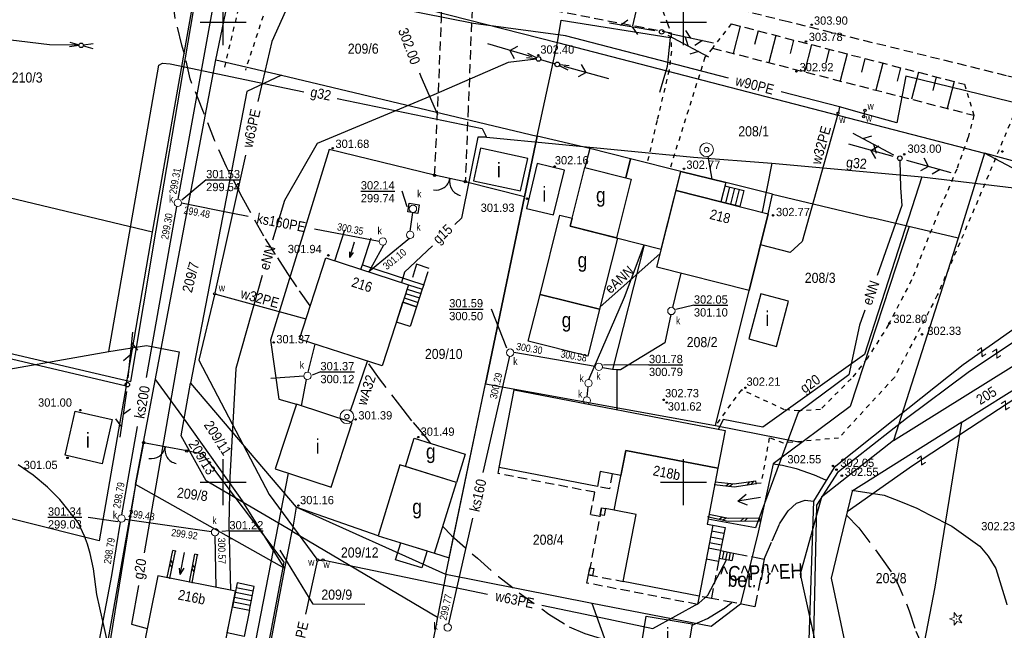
# Model space of a CAD drawing. Extents: x 4615668 to 9294084, y 5331114 to 10688993.
# Tile 161 of 181: x 4655873 to 4655980, y 5335847 to 5335913. Entities that reach past the tile are written whole.
import ezdxf
from ezdxf.enums import TextEntityAlignment as Align

# ---------------------------------------------------------------- set-up
doc = ezdxf.new("R2010")
doc.units = 0
doc.header["$MEASUREMENT"] = 0
for name, pattern in [('CHODNIK', [2, 1.5, -0.5]), ('DASHDOT', [25.4, 12.7, -6.35, 0, -6.35]), ('DROGA', [1, 0.5, -0.5]), ('JEZDNIA', [1.5, 1, -0.5]), ('SKARPA1', [1.5, 1, -0.5]), ('WARSTWICA', [3, 2, -1]), ('WIATA', [1.5, 1, -0.5])]:
    doc.linetypes.add(name, pattern=pattern)
for name, color, linetype in [('11', 7, 'Continuous'), ('12', 7, 'Continuous'), ('13', 7, 'Continuous'), ('14', 7, 'Continuous'), ('15', 7, 'Continuous'), ('16', 7, 'Continuous'), ('17', 7, 'Continuous'), ('18', 7, 'Continuous'), ('19', 7, 'Continuous'), ('2', 7, 'Continuous'), ('21', 7, 'Continuous'), ('22', 7, 'Continuous'), ('24', 7, 'Continuous'), ('25', 7, 'Continuous'), ('26', 7, 'Continuous'), ('27', 7, 'Continuous'), ('28', 7, 'Continuous'), ('31', 7, 'Continuous'), ('38', 7, 'Continuous'), ('45', 7, 'Continuous'), ('47', 7, 'Continuous'), ('5', 7, 'Continuous'), ('50', 7, 'Continuous'), ('51', 7, 'Continuous'), ('52', 7, 'Continuous'), ('56', 7, 'Continuous'), ('60', 7, 'Continuous'), ('SZZPZ_922', 7, 'Continuous'), ('UKKPA_506', 7, 'Continuous'), ('UWWPA_907', 7, 'Continuous')]:
    doc.layers.add(name, color=color, linetype=linetype)
doc.styles.add('txt', font='TXT', dxfattribs={"height": 0.2})

# ---------------------------------------------------------------- blocks, each defined once
blk = doc.blocks.new('KL')
at = {"layer": 'UKKPA_506', "color": 7, "linetype": 'Continuous', "lineweight": 13}
blk.add_circle((0, 0), 0.4, dxfattribs=at)
blk = doc.blocks.new('SB')
at = {"layer": 'UWWPA_907', "color": 7, "linetype": 'Continuous', "lineweight": 13}
for radius in [0.75, 0.25]:
    blk.add_circle((0, 0), radius, dxfattribs=at)
blk = doc.blocks.new('SL')
at = {"layer": '22', "color": 1, "linetype": 'Continuous'}
for p, q in [((-1.27, 0.26), (-0.24, 0.05)), ((1.28, 0.26), (0.24, 0.05)), ((-0.25, -0.05), (-1.27, -0.26)), ((0.24, -0.05), (1.28, -0.26))]:
    blk.add_line(p, q, dxfattribs=at)
blk.add_circle((0, 0), 0.25, dxfattribs=at)
blk = doc.blocks.new('MSZ')
at = {"layer": '22', "color": 7, "linetype": 'Continuous'}
blk.add_circle((0, 0), 0.25, dxfattribs=at)
blk = doc.blocks.new('SL1')
at = {"layer": '22', "color": 1, "linetype": 'Continuous'}
for p, q in [((-0.245, 0.049), (-1.272, 0.256)), ((-0.245, -0.05), (-1.272, -0.256))]:
    blk.add_line(p, q, dxfattribs=at)
blk = doc.blocks.new('SLU')
at = {"layer": '22', "color": 1, "linetype": 'Continuous'}
blk.add_circle((0, 0), 0.25, dxfattribs=at)
blk = doc.blocks.new('PLT')
at = {"layer": '24', "color": 40, "linetype": 'Continuous'}
for p, q in [((0.75, 0), (5.75, 0)), ((3.25, 0), (2.543, 0.707)), ((4.543, 0), (3.836, -0.707))]:
    blk.add_line(p, q, dxfattribs=at)
blk = doc.blocks.new('SEN')
at = {"layer": '22', "color": 1, "linetype": 'Continuous'}
for p, q in [((0.75, 0), (5.75, 0)), ((3.25, 0), (2.543, 0.707)), ((3.25, 0), (2.543, -0.707))]:
    blk.add_line(p, q, dxfattribs=at)
blk = doc.blocks.new('BR')
at = {"layer": '38', "color": 97, "linetype": 'Continuous'}
for centre, start, end in [((-1.5, 0.05), 357.959, 90.5616), ((1.5, 0.06), 89.6223, 182.2249)]:
    blk.add_arc(centre, 1.5, start, end, dxfattribs=at)
blk = doc.blocks.new('A')
at = {"layer": '26', "color": 165, "linetype": 'Continuous'}
blk.add_circle((0, 0), 0.125, dxfattribs=at)
blk = doc.blocks.new('Z')
at = {"layer": '60', "color": 11, "linetype": 'Continuous', "style": 'txt', "width": 0.88}
blk.add_text('z', height=1.25, rotation=0.0001, dxfattribs=at).set_placement((-0.01, 0.19), align=Align.MIDDLE)
blk = doc.blocks.new('WYS')
at = {"layer": '52', "color": 67, "linetype": 'Continuous'}
blk.add_circle((0, 0), 0.08, dxfattribs=at)
blk = doc.blocks.new('DI')
at = {"layer": 'SZZPZ_922', "color": 7, "linetype": 'Continuous', "lineweight": 13}
for p, q in [((-0.74, 0), (-0.23, 0.16)), ((-0.23, 0.7), (0.09, 0.27)), ((-0.23, 0.16), (-0.23, 0.7)), ((0.09, 0.27), (0.6, 0.43)), ((0.6, 0.43), (0.28, 0)), ((-0.23, -0.17), (-0.74, 0)), ((-0.23, -0.7), (-0.23, -0.17)), ((0.09, -0.27), (-0.23, -0.7)), ((0.6, -0.43), (0.09, -0.27)), ((0.28, 0), (0.6, -0.43))]:
    blk.add_line(p, q, dxfattribs=at)
blk.add_circle((0, 0), 0.0203, dxfattribs=at)

msp = doc.modelspace()

# ---------------------------------------------------------------- linework, layer by layer
at = {"layer": '11', "color": 2, "linetype": 'Continuous'}
for points in [[(4655939.226, 5335898.172), (4655934.801, 5335899.284), (4655934.281, 5335897.215), (4655938.706, 5335896.103)], [(4655944.694, 5335896.798), (4655939.226, 5335898.172), (4655938.706, 5335896.103), (4655939.301, 5335895.954), (4655937.7, 5335889.58), (4655942.573, 5335888.356)], [(4655934.281, 5335897.215), (4655939.301, 5335895.954), (4655937.7, 5335889.58), (4655932.68, 5335890.841)], [(4655944.169, 5335894.708), (4655944.694, 5335896.798), (4655949.561, 5335895.576), (4655949.036, 5335893.486)], [(4655944.169, 5335894.708), (4655954.189, 5335892.193), (4655952.099, 5335883.869), (4655942.079, 5335886.384)], [(4655906.118, 5335887.398), (4655915.11, 5335884.482), (4655912.248, 5335875.657), (4655903.256, 5335878.573)], [(4655914.489, 5335882.567), (4655915.991, 5335882.08), (4655915.294, 5335879.933), (4655913.793, 5335880.42)], [(4655926.593, 5335873.06), (4655949.494, 5335868.642), (4655948.705, 5335864.55), (4655938.713, 5335866.477), (4655938.188, 5335863.753), (4655935.947, 5335864.185), (4655935.631, 5335862.548), (4655924.962, 5335864.606)], [(4655902.953, 5335871.484), (4655900.643, 5335864.456), (4655906.697, 5335862.466), (4655909.007, 5335869.494)], [(4655948.705, 5335864.55), (4655947.534, 5335858.476), (4655948.159, 5335858.355), (4655946.673, 5335850.649), (4655938.441, 5335852.237), (4655939.844, 5335859.513), (4655937.459, 5335859.973), (4655938.713, 5335866.477)], [(4655917.936, 5335855.309), (4655920.321, 5335863.003), (4655914.187, 5335864.905), (4655911.802, 5335857.211)], [(4655917.141, 5335855.556), (4655916.567, 5335853.705), (4655913.712, 5335854.59), (4655914.286, 5335856.441)], [(4655894.471, 5335841.821), (4655896.335, 5335851.173), (4655887.878, 5335852.859), (4655886.014, 5335843.507)], [(4655895.996, 5335849.473), (4655897.825, 5335849.108), (4655897.26, 5335846.273), (4655895.431, 5335846.638)]]:
    msp.add_lwpolyline(points, close=True, dxfattribs=at)
at = {"layer": '13', "color": 7, "linetype": 'Continuous'}
for points in [[(4655922.174, 5335895.775), (4655927.292, 5335894.666), (4655928.057, 5335898.196), (4655922.939, 5335899.305)], [(4655929.087, 5335897.651), (4655927.916, 5335892.774), (4655930.87, 5335892.065), (4655932.041, 5335896.942)], [(4655937.799, 5335889.555), (4655935.854, 5335881.813), (4655929.404, 5335883.433), (4655931.565, 5335892.037), (4655932.896, 5335891.702), (4655932.68, 5335890.841)], [(4655935.854, 5335881.813), (4655934.573, 5335876.714), (4655928.123, 5335878.334), (4655929.404, 5335883.433)], [(4655953.382, 5335883.493), (4655952.062, 5335878.582), (4655955.077, 5335877.772), (4655956.397, 5335882.683)], [(4655882.936, 5335869.838), (4655881.839, 5335865.028), (4655877.825, 5335865.944), (4655878.922, 5335870.754)], [(4655914.783, 5335864.72), (4655915.735, 5335867.789), (4655921.273, 5335866.072), (4655920.321, 5335863.003)], [(4655940.933, 5335848.466), (4655945.938, 5335847.624), (4655945.414, 5335844.509), (4655940.409, 5335845.351)]]:
    msp.add_lwpolyline(points, close=True, dxfattribs=at)
at = {"layer": '13', "color": 132, "linetype": 'WIATA'}
for points in [[(4655935.894, 5335859.304), (4655934.88, 5335859.499), (4655935.348, 5335861.926), (4655924.836, 5335863.953), (4655924.962, 5335864.606)], [(4655937.246, 5335863.935), (4655936.93, 5335862.298), (4655935.631, 5335862.548)], [(4655937.459, 5335859.973), (4655936.075, 5335860.24), (4655934.672, 5335852.964), (4655938.441, 5335852.237)], [(4655948.777, 5335854.402), (4655948.006, 5335850.393), (4655946.673, 5335850.649)], [(4655946.673, 5335850.649), (4655946.499, 5335849.747), (4655934.498, 5335852.062), (4655934.672, 5335852.964)]]:
    msp.add_lwpolyline(points, dxfattribs=at)
at = {"layer": '13', "color": 132, "linetype": 'Continuous'}
for points in [[(4655936.075, 5335860.24), (4655936.516, 5335860.155), (4655936.371, 5335859.406), (4655935.93, 5335859.491)], [(4655934.817, 5335853.713), (4655935.258, 5335853.628), (4655935.113, 5335852.879), (4655934.672, 5335852.964)]]:
    msp.add_lwpolyline(points, close=True, dxfattribs=at)
at = {"layer": '15', "color": 62, "linetype": 'Continuous'}
for p, q in [((4655949.993, 5335895.101), (4655949.554, 5335893.356)), ((4655950.511, 5335894.971), (4655950.072, 5335893.226)), ((4655951.029, 5335894.841), (4655950.59, 5335893.096)), ((4655914.955, 5335884.003), (4655916.457, 5335883.516)), ((4655914.644, 5335883.046), (4655916.146, 5335882.559)), ((4655914.799, 5335883.525), (4655916.302, 5335883.037)), ((4655947.917, 5335857.098), (4655949.246, 5335856.841)), ((4655948.038, 5335857.726), (4655949.368, 5335857.47)), ((4655947.795, 5335856.469), (4655949.125, 5335856.213)), ((4655949.355, 5335855.517), (4655949.193, 5335854.676)), ((4655949.706, 5335855.449), (4655949.544, 5335854.609)), ((4655950.057, 5335855.382), (4655949.895, 5335854.541)), ((4655897.825, 5335849.108), (4655898.343, 5335851.704)), ((4655898.032, 5335850.146), (4655896.203, 5335850.511)), ((4655898.136, 5335850.666), (4655896.307, 5335851.031)), ((4655898.239, 5335851.185), (4655896.41, 5335851.55)), ((4655897.929, 5335849.627), (4655896.1, 5335849.992))]:
    msp.add_line(p, q, dxfattribs=at)
for points in [[(4655949.474, 5335895.231), (4655951.547, 5335894.711), (4655951.109, 5335892.965), (4655949.036, 5335893.486)], [(4655915.11, 5335884.482), (4655916.612, 5335883.995), (4655915.991, 5335882.08), (4655914.489, 5335882.567)], [(4655948.159, 5335858.355), (4655949.489, 5335858.099), (4655949.004, 5335855.584), (4655947.674, 5335855.84)], [(4655949.004, 5335855.584), (4655948.777, 5335854.402), (4655947.446, 5335854.658)], [(4655949.004, 5335855.584), (4655950.407, 5335855.314), (4655950.246, 5335854.474), (4655948.843, 5335854.744)], [(4655898.343, 5335851.704), (4655896.514, 5335852.069), (4655895.996, 5335849.473), (4655897.825, 5335849.108)]]:
    msp.add_lwpolyline(points, dxfattribs=at)
at = {"layer": '16', "color": 7, "linetype": 'Continuous'}
for p, q in [((4655907.116, 5335887.074), (4655908.204, 5335890.428)), ((4655908.74, 5335887.435), (4655909.262, 5335889.126)), ((4655910.107, 5335886.635), (4655911.058, 5335889.567)), ((4655908.74, 5335887.435), (4655908.741, 5335888.057)), ((4655908.74, 5335887.435), (4655909.146, 5335887.998)), ((4655950.877, 5335860.972), (4655951.797, 5335861.723)), ((4655953.353, 5335861.351), (4655950.877, 5335860.972)), ((4655950.877, 5335860.972), (4655951.893, 5335860.571)), ((4655890.325, 5335852.983), (4655890.791, 5335855.397)), ((4655890.325, 5335852.983), (4655890.253, 5335853.688)), ((4655890.325, 5335852.983), (4655890.755, 5335853.676))]:
    msp.add_line(p, q, dxfattribs=at)
at = {"layer": '16', "color": 7, "linetype": 'JEZDNIA'}
for points in [[(4656189.954, 5335850.356), (4656174.902, 5335855.759), (4656154.15, 5335862.948), (4656144.32, 5335866.121), (4656128.987, 5335870.178), (4656117.342, 5335873.276), (4656104.654, 5335876.567), (4656084.493, 5335881.576), (4656054.224, 5335888.857), (4656026.928, 5335895.557), (4656010.387, 5335899.749), (4655998.654, 5335902.666), (4655980.071, 5335907.188), (4655956.36, 5335913.034), (4655938.769, 5335917.413), (4655914.614, 5335923.416), (4655886.794, 5335930.059), (4655861.35, 5335936.691), (4655832.17, 5335944.22), (4655820.43, 5335947.161)], [(4655917.954, 5335896.37), (4655918.302, 5335903.925), (4655918.683, 5335913.192), (4655918.709, 5335916.773)], [(4655922.073, 5335915.95), (4655921.596, 5335903.669), (4655921.278, 5335895.663)]]:
    msp.add_lwpolyline(points, dxfattribs=at)
at = {"layer": '16', "color": 7, "linetype": 'CHODNIK'}
msp.add_lwpolyline([(4655915.191, 5335893.34), (4655916.286, 5335893.162), (4655916.132, 5335892.217), (4655915.037, 5335892.395)], close=True, dxfattribs=at)
at = {"layer": '16', "color": 7, "linetype": 'Continuous'}
for points in [[(4655909.952, 5335886.155), (4655910.107, 5335886.635), (4655916.768, 5335884.475), (4655916.612, 5335883.995)], [(4655987.493, 5335876.758), (4655987.47, 5335876.368), (4655969.869, 5335864.801), (4655962.767, 5335859.788)], [(4655910.354, 5335849.736), (4655904.774, 5335849.755), (4655901.169, 5335855.632)]]:
    msp.add_lwpolyline(points, dxfattribs=at)
at = {"layer": '16', "color": 7, "linetype": 'CHODNIK'}
for points in [[(4655916.768, 5335884.475), (4655917.347, 5335886.26), (4655915.997, 5335886.698), (4655915.418, 5335884.913)], [(4655950.407, 5335855.314), (4655953.741, 5335854.675), (4655952.746, 5335849.485), (4655948.006, 5335850.393)]]:
    msp.add_lwpolyline(points, dxfattribs=at)
at = {"layer": '17', "color": 97, "linetype": 'DROGA'}
for points in [[(4655899.063, 5335925.16), (4655898.461, 5335922.221), (4655895.119, 5335908.134)], [(4655902.512, 5335924.09), (4655901.816, 5335921.263), (4655897.393, 5335907.805)], [(4655950.17, 5335912.824), (4655948.113, 5335910.188), (4655947.307, 5335909.188), (4655943.505, 5335897.097)], [(4655943.639, 5335911.813), (4655943.661, 5335909.85), (4655943.412, 5335907.784), (4655942.107, 5335902.314), (4655941.038, 5335897.717)], [(4655975.514, 5335906.26), (4655976.514, 5335902.889), (4655975.879, 5335900.423), (4655974.655, 5335897.036), (4655972.304, 5335891.438), (4655969.761, 5335885.002), (4655967.256, 5335880.144), (4655964.931, 5335876.443), (4655963.201, 5335874.268), (4655959.853, 5335870.913), (4655957.514, 5335870.782), (4655955.955, 5335870.898), (4655951.264, 5335873.075), (4655948.444, 5335869.182)], [(4655980.794, 5335902.84), (4655976.949, 5335893.631), (4655972.55, 5335883.337), (4655967.881, 5335874.397), (4655961.828, 5335867.818), (4655955.829, 5335867.273), (4655954.299, 5335867.837), (4655953.41, 5335862.909), (4655952.879, 5335862.87)]]:
    msp.add_lwpolyline(points, dxfattribs=at)
at = {"layer": '19', "color": 172, "linetype": 'Continuous'}
for p, q in [((4655949.564, 5335862.631), (4655949.897, 5335862.894)), ((4655949.986, 5335862.582), (4655950.319, 5335862.845)), ((4655951.943, 5335862.736), (4655952.198, 5335863.075)), ((4655952.363, 5335862.796), (4655952.617, 5335863.135)), ((4655952.879, 5335862.87), (4655952.837, 5335863.166)), ((4655948.847, 5335859.016), (4655949.204, 5335859.246)), ((4655949.261, 5335858.926), (4655949.618, 5335859.156)), ((4655951.224, 5335858.814), (4655951.52, 5335859.118)), ((4655951.648, 5335858.819), (4655951.944, 5335859.123)), ((4655953.293, 5335858.838), (4655953.289, 5335859.138)), ((4655888.911, 5335852.653), (4655889.498, 5335855.596)), ((4655889.205, 5335852.595), (4655889.792, 5335855.538)), ((4655889.792, 5335855.538), (4655889.498, 5335855.596)), ((4655891.31, 5335852.174), (4655891.911, 5335855.187)), ((4655891.604, 5335852.116), (4655892.205, 5335855.129)), ((4655892.205, 5335855.129), (4655891.911, 5335855.187)), ((4655889.44, 5335853.771), (4655889.204, 5335854.124)), ((4655889.523, 5335854.187), (4655889.287, 5335854.54)), ((4655891.922, 5335853.708), (4655891.686, 5335854.061)), ((4655889.205, 5335852.595), (4655888.911, 5335852.653)), ((4655891.839, 5335853.292), (4655891.603, 5335853.645)), ((4655891.604, 5335852.116), (4655891.31, 5335852.174))]:
    msp.add_line(p, q, dxfattribs=at)
for points in [[(4655948.362, 5335862.772), (4655950.47, 5335862.525), (4655952.879, 5335862.87)], [(4655948.419, 5335863.068), (4655950.466, 5335862.827), (4655952.837, 5335863.166)], [(4655947.687, 5335859.267), (4655949.848, 5335858.799), (4655953.293, 5335858.838)], [(4655947.744, 5335859.563), (4655949.878, 5335859.099), (4655953.289, 5335859.138)]]:
    msp.add_lwpolyline(points, dxfattribs=at)
for p in [(4655948.373, 5335862.771), (4655952.879, 5335862.87), (4655947.674, 5335859.27), (4655953.293, 5335858.838), (4655889.792, 5335855.538), (4655892.205, 5335855.129), (4655889.205, 5335852.595), (4655891.604, 5335852.116)]:
    msp.add_point(p, dxfattribs=at)
at = {"layer": '2', "color": 7, "linetype": 'Continuous'}
for p, q in [((4655929.085, 5335900.63), (4655931.298, 5335910.798)), ((4655954.645, 5335894.32), (4655965.448, 5335891.746)), ((4655887.625, 5335874.158), (4655890.736, 5335869.863)), ((4655919.162, 5335852.996), (4655923.46, 5335873.718)), ((4655890.736, 5335869.863), (4655897.234, 5335860.761)), ((4655948.444, 5335869.182), (4655957.831, 5335867.337)), ((4655901.697, 5335853.627), (4655897.234, 5335860.761))]:
    msp.add_line(p, q, dxfattribs=at)
for points in [[(4655887.311, 5335890.175), (4655892.692, 5335920.67), (4655896.474, 5335919.873)], [(4655885.473, 5335862.765), (4655894.189, 5335908.899), (4655896.474, 5335919.873), (4655907.848, 5335916.824), (4655931.298, 5335910.798)], [(4655931.298, 5335910.798), (4655977.67, 5335898.774), (4655974.797, 5335889.532), (4655965.448, 5335891.746)], [(4655894.189, 5335908.899), (4655901.334, 5335907.253), (4655897.554, 5335905.483), (4655891.452, 5335873.774), (4655902.894, 5335860.325)], [(4655901.334, 5335907.253), (4655929.085, 5335900.63), (4655923.46, 5335873.718), (4655948.444, 5335869.182), (4655952.099, 5335883.869), (4655954.189, 5335892.193), (4655954.645, 5335894.32), (4655949.561, 5335895.576), (4655944.694, 5335896.798), (4655939.226, 5335898.172), (4655934.801, 5335899.284), (4655929.085, 5335900.63)], [(4655967.788, 5335867.549), (4655988.343, 5335880.37), (4656002.806, 5335885.449), (4655977.67, 5335898.774)], [(4656002.806, 5335885.449), (4656012.478, 5335883.655), (4656017.706, 5335887.869), (4655992.835, 5335894.6), (4655977.67, 5335898.774)], [(4655884.446, 5335873.481), (4655887.311, 5335890.175), (4655852.789, 5335898.44)], [(4655969.487, 5335890.789), (4655963.087, 5335871.261), (4655954.721, 5335865.016), (4655953.092, 5335857.6), (4655951.165, 5335849.77), (4655947.975, 5335847.343), (4655935.043, 5335849.859)], [(4655974.797, 5335889.532), (4655967.788, 5335867.549), (4655959.96, 5335861.407), (4655957.665, 5335853.038), (4655959.745, 5335843.499), (4655958.379, 5335836.409), (4655956.899, 5335829.143), (4655950.545, 5335813.879)], [(4655975.209, 5335869.539), (4655987.348, 5335877.165), (4656001.844, 5335882.683)], [(4655846.713, 5335865.387), (4655849.797, 5335881.632), (4655884.446, 5335873.481), (4655881.51, 5335856.663), (4655846.713, 5335865.387)], [(4655902.466, 5335857.688), (4655893.121, 5335863.177), (4655890.406, 5335868.057), (4655891.452, 5335873.774)], [(4656012.58, 5335844.344), (4655979.277, 5335840.581), (4655970.004, 5335839.606), (4655972.321, 5335851.625), (4655975.209, 5335869.539), (4655963.318, 5335862.047), (4655961.01, 5335852.589), (4655962.87, 5335843.878), (4655961.724, 5335838.601), (4655970.004, 5335839.606)], [(4655893.647, 5335811.125), (4655901.697, 5335853.627), (4655885.473, 5335862.765), (4655878.486, 5335823.364), (4655877.097, 5335813.929)], [(4655919.162, 5335852.996), (4655902.894, 5335860.325), (4655902.466, 5335857.688)], [(4655901.697, 5335853.627), (4655902.466, 5335857.688), (4655918.264, 5335848.349), (4655910.563, 5335808.202)], [(4655911.64, 5335813.816), (4655930.373, 5335815.815), (4655936.593, 5335845.587), (4655935.043, 5335849.859), (4655919.162, 5335852.996), (4655918.264, 5335848.349)]]:
    msp.add_lwpolyline(points, dxfattribs=at)
at = {"layer": '21', "color": 1, "linetype": 'Continuous'}
msp.add_line((4655935.911, 5335882.04), (4655942.449, 5335887.859), dxfattribs=at)
for points in [[(4655879.311, 5335910.492), (4655876.134, 5335910.537), (4655859.618, 5335912.526)], [(4655928.979, 5335908.983), (4655925.927, 5335908.634), (4655917.855, 5335905.096), (4655905.177, 5335899.816), (4655901.635, 5335893.616), (4655900.355, 5335889.333)], [(4655968.484, 5335897.972), (4655968.549, 5335895.012), (4655968.696, 5335893.099), (4655965.998, 5335885.486)], [(4655899.233, 5335885.494), (4655896.367, 5335875.374), (4655895.714, 5335863.534), (4655895.606, 5335858.378), (4655895.768, 5335851.286)], [(4655964.662, 5335881.716), (4655964.084, 5335880.084), (4655962.948, 5335874.695), (4655957.446, 5335870.588), (4655952.806, 5335858.055), (4655947.639, 5335859.019)]]:
    msp.add_lwpolyline(points, dxfattribs=at)
at = {"layer": '22', "color": 7, "linetype": 'DASHDOT'}
msp.add_line((4655929.467, 5335908.942), (4655931.032, 5335908.485), dxfattribs=at)
at = {"layer": '25', "color": 165, "linetype": 'Continuous'}
for p, q in [((4655961.928, 5335903.792), (4655955.58, 5335905.438)), ((4655961.928, 5335903.792), (4655961.803, 5335903.24)), ((4655964.615, 5335903.056), (4655961.928, 5335903.792)), ((4655964.615, 5335903.056), (4655964.583, 5335902.856)), ((4655897.407, 5335898.546), (4655894.09, 5335883.61)), ((4655947.634, 5335898.411), (4655948.05, 5335895.955)), ((4655894.184, 5335883.455), (4655903.965, 5335880.758)), ((4655908.814, 5335870.783), (4655910.673, 5335876.168)), ((4655905.205, 5335854.437), (4655903.909, 5335848.679)), ((4655905.357, 5335854.561), (4655905.714, 5335854.565)), ((4655905.961, 5335854.541), (4655923.709, 5335850.869))]:
    msp.add_line(p, q, dxfattribs=at)
for points in [[(4655902.744, 5335916.401), (4655900.27, 5335910.921), (4655898.736, 5335904.397)], [(4655949.869, 5335906.92), (4655932.15, 5335911.515), (4655922.179, 5335912.88), (4655903.266, 5335916.648)], [(4656011.65, 5335896.758), (4655969.128, 5335907.151), (4655968.163, 5335902.073), (4655964.615, 5335903.056), (4655964.665, 5335903.319)], [(4655961.742, 5335902.998), (4655957.869, 5335889.176), (4655956.556, 5335887.981), (4655953.336, 5335888.797)], [(4655894.034, 5335883.366), (4655892.345, 5335876.298), (4655899.98, 5335861.691), (4655905.158, 5335854.66)], [(4655929.584, 5335849.653), (4655934.292, 5335848.679), (4655941.651, 5335847.112), (4655946.655, 5335849.866), (4655947.628, 5335850.747), (4655949.666, 5335854.586)]]:
    msp.add_lwpolyline(points, dxfattribs=at)
at = {"layer": '27', "color": 17, "linetype": 'Continuous'}
for p, q in [((4655890.105, 5335893.763), (4655894.318, 5335916.999)), ((4655890.454, 5335893.373), (4655896.025, 5335892.246)), ((4655886.643, 5335874.4), (4655889.963, 5335892.976)), ((4655896.025, 5335892.246), (4655897.682, 5335891.931)), ((4655915.541, 5335892.337), (4655915.259, 5335890.29)), ((4655904.903, 5335890.561), (4655911.937, 5335889.226)), ((4655915.232, 5335889.494), (4655910.796, 5335885.881)), ((4655912.388, 5335888.78), (4655910.796, 5335885.881)), ((4655940.699, 5335888.827), (4655937.26, 5335875.285)), ((4655944.703, 5335885.726), (4655943.799, 5335882.007)), ((4655904.212, 5335874.962), (4655904.962, 5335878.02)), ((4655926.065, 5335876.707), (4655923.198, 5335864.087)), ((4655926.558, 5335877.136), (4655935.397, 5335875.633)), ((4655937.733, 5335875.247), (4655937.723, 5335870.913)), ((4655903.734, 5335874.539), (4655900.153, 5335874.29)), ((4655903.474, 5335871.313), (4655904.029, 5335874.184)), ((4655934.514, 5335872.298), (4655934.624, 5335873.382)), ((4655883.974, 5335859.466), (4655885.689, 5335869.059)), ((4655896.44, 5335834.927), (4655902.063, 5335863.989)), ((4655922.069, 5335859.114), (4655919.461, 5335847.633)), ((4655884.325, 5335859), (4655893.707, 5335857.668)), ((4655894.213, 5335851.596), (4655894.108, 5335857.194))]:
    msp.add_line(p, q, dxfattribs=at)
for points in [[(4655934.689, 5335874.179), (4655938.559, 5335883.118), (4655940.699, 5335888.827)], [(4655943.593, 5335881.237), (4655942.937, 5335878.178), (4655938.124, 5335875.226), (4655937.733, 5335875.247), (4655937.26, 5335875.285), (4655936.177, 5335875.461)], [(4655880.496, 5335840.359), (4655882.885, 5335852.868), (4655883.839, 5335858.679)]]:
    msp.add_lwpolyline(points, dxfattribs=at)
at = {"layer": '31', "color": 2, "linetype": 'Continuous'}
for p, q in [((4655954.571, 5335897.693), (4655953.534, 5335892.358)), ((4655954.571, 5335897.693), (4655970.874, 5335896.186)), ((4655854.764, 5335872.326), (4655882.578, 5335877.213))]:
    msp.add_line(p, q, dxfattribs=at)
for points in [[(4655882.578, 5335877.213), (4655888.005, 5335908.328), (4655888.376, 5335908.559), (4655889.229, 5335908.463), (4655901.83, 5335905.847), (4655903.731, 5335905.455)], [(4655907.38, 5335904.704), (4655923.1, 5335901.467), (4655923.587, 5335900.502)], [(4655970.874, 5335896.186), (4655993.276, 5335893.504), (4655996.487, 5335904.394)], [(4655923.587, 5335900.502), (4655922.654, 5335900.508), (4655920.869, 5335891.703), (4655920.146, 5335891.019)], [(4655923.587, 5335900.502), (4655946.074, 5335898.353), (4655954.571, 5335897.693)], [(4655970.874, 5335896.186), (4655964.631, 5335876.889), (4655953.593, 5335869.019), (4655949.273, 5335869.844), (4655948.782, 5335868.779)], [(4655917.713, 5335888.717), (4655914.694, 5335885.861), (4655914.346, 5335884.73)], [(4655882.578, 5335877.213), (4655886.644, 5335877.875), (4655890.207, 5335877.171), (4655886.397, 5335855.359)], [(4655885.773, 5335851.788), (4655885.04, 5335847.59), (4655886.737, 5335847.136)]]:
    msp.add_lwpolyline(points, dxfattribs=at)
at = {"layer": '38', "color": 97, "linetype": 'Continuous'}
for p, q in [((4655921.278, 5335895.663), (4655917.954, 5335896.37)), ((4655891.026, 5335866.421), (4655886.332, 5335867.31)), ((4655911.802, 5335857.211), (4655902.894, 5335860.325))]:
    msp.add_line(p, q, dxfattribs=at)
for points in [[(4655846.713, 5335865.387), (4655849.797, 5335881.632), (4655849.892, 5335882.164), (4655884.952, 5335873.981), (4655887.706, 5335890.416), (4655892.337, 5335917.665), (4655877.367, 5335921.626), (4655856.19, 5335927.29), (4655848.651, 5335929.372), (4655847.11, 5335930.465), (4655845.86, 5335930.406)], [(4655917.954, 5335896.37), (4655906.504, 5335899.182), (4655900.127, 5335878.461), (4655901.015, 5335872.034), (4655902.953, 5335871.484)], [(4655917.936, 5335855.309), (4655919.533, 5335854.786), (4655923.46, 5335873.718), (4655927.707, 5335894.038), (4655921.278, 5335895.663)], [(4655886.332, 5335867.31), (4655885.473, 5335862.765), (4655878.972, 5335822.815), (4655895.26, 5335820.806), (4655901.599, 5335854.331), (4655892.784, 5335866.077), (4655891.026, 5335866.421)]]:
    msp.add_lwpolyline(points, dxfattribs=at)
for centre in [(4655917.954, 5335896.37), (4655921.278, 5335895.663), (4655886.332, 5335867.31), (4655891.026, 5335866.421)]:
    msp.add_circle(centre, 0.125, dxfattribs=at)
at = {"layer": '45', "color": 219, "linetype": 'Continuous'}
for points in [[(4655986.022, 5335883.298), (4655975.346, 5335875.762), (4655967.746, 5335869.725), (4655961.337, 5335864.62), (4655959.116, 5335860.954), (4655958.555, 5335844.801), (4655958.379, 5335836.409)], [(4655959.456, 5335827.556), (4655959.095, 5335844.518), (4655959.459, 5335860.527), (4655961.823, 5335864.197), (4655969.204, 5335869.987), (4655975.914, 5335874.982), (4655986.611, 5335882.136)]]:
    msp.add_lwpolyline(points, dxfattribs=at)
at = {"layer": '47', "color": 3, "linetype": 'Continuous'}
for points in [[(4655931.298, 5335910.798), (4655931.695, 5335913.211), (4655943.536, 5335911.358), (4655943.204, 5335908.202), (4655942.368, 5335905.375)], [(4655927.707, 5335894.038), (4655929.085, 5335900.63), (4655931.298, 5335910.798)]]:
    msp.add_lwpolyline(points, dxfattribs=at)
at = {"layer": '50', "color": 245, "linetype": 'WARSTWICA'}
for points in [[(4655904.432, 5335882.199), (4655902.967, 5335884.239), (4655902, 5335885.706), (4655900.661, 5335887.77), (4655899.407, 5335889.758), (4655897.996, 5335892.301), (4655897.032, 5335893.976), (4655895.349, 5335897.295), (4655894.043, 5335900.2), (4655892.714, 5335903.578), (4655891.388, 5335906.839), (4655890.78, 5335909.538), (4655890.493, 5335910.518), (4655889.784, 5335913.4), (4655889.562, 5335915.176), (4655889.245, 5335918.497), (4655889.326, 5335920.664), (4655889.444, 5335924.563)], [(4655917.538, 5335867.23), (4655916.97, 5335867.999), (4655915.478, 5335869.704), (4655914.535, 5335870.934), (4655911.969, 5335874.265), (4655910.555, 5335876.206)], [(4655953.741, 5335854.675), (4655954.594, 5335856.649), (4655955.415, 5335858.487), (4655956.334, 5335859.903), (4655957.243, 5335860.739), (4655958.184, 5335861.079), (4655959.116, 5335860.954)], [(4655962.68, 5335859.431), (4655964.031, 5335858.05), (4655966.39, 5335854.93), (4655968.022, 5335852.555), (4655969.504, 5335849.051), (4655970.226, 5335846.826), (4655970.929, 5335845.214), (4655971.78, 5335841.354), (4655972.127, 5335838.626), (4655972.138, 5335836.303), (4655971.656, 5335830.834), (4655971.09, 5335827.501), (4655970.227, 5335824.641), (4655968.58, 5335819.832)], [(4655918.84, 5335858.224), (4655919.786, 5335857.218), (4655922.589, 5335854.752), (4655924.885, 5335852.761), (4655927.148, 5335851.008), (4655930.36, 5335848.685), (4655932.577, 5335847.316), (4655934.264, 5335846.58), (4655936.038, 5335846.049), (4655937.706, 5335845.621), (4655939.396, 5335845.579), (4655940.459, 5335845.647)], [(4655945.914, 5335847.48), (4655947.572, 5335848.223), (4655949.342, 5335849.275), (4655950.242, 5335849.965)]]:
    msp.add_lwpolyline(points, dxfattribs=at)
at = {"layer": '50', "color": 216, "linetype": 'Continuous'}
for points in [[(4655916.298, 5335907.503), (4655916.442, 5335907.122), (4655918.247, 5335902.983)], [(4655882.388, 5335845.828), (4655882.086, 5335847.135), (4655881.571, 5335849.355), (4655881.269, 5335850.807), (4655880.891, 5335853.608), (4655880.553, 5335855.267), (4655880.247, 5335856.292), (4655879.924, 5335857.167), (4655879.227, 5335858.628), (4655877.253, 5335861.125), (4655875.894, 5335862.468), (4655874.34, 5335863.779), (4655872.723, 5335864.917)], [(4655954.721, 5335865.016), (4655955.749, 5335864.859), (4655957.201, 5335864.517), (4655959.165, 5335863.837), (4655960.387, 5335863.277)], [(4655963.262, 5335862.151), (4655966.779, 5335861.619), (4655968.542, 5335860.939), (4655970.312, 5335860.184), (4655971.713, 5335859.48), (4655974.121, 5335858.232), (4655977.154, 5335856.062), (4655978.055, 5335854.988), (4655978.89, 5335853.637), (4655980.07, 5335849.875), (4655980.112, 5335849.705)]]:
    msp.add_lwpolyline(points, dxfattribs=at)
at = {"layer": '51', "color": 3, "linetype": 'SKARPA1'}
for p, q in [((4655943.639, 5335911.813), (4655922.073, 5335915.95)), ((4655942.564, 5335914.681), (4655943.639, 5335911.813)), ((4655950.17, 5335912.824), (4655975.514, 5335906.26)), ((4655948.113, 5335910.188), (4655976.514, 5335902.889))]:
    msp.add_line(p, q, dxfattribs=at)
at = {"layer": '51', "color": 3, "linetype": 'Continuous'}
for p, q in [((4655940.059, 5335915.266), (4655939.441, 5335912.618)), ((4655951.138, 5335912.573), (4655950.37, 5335909.608)), ((4655953.074, 5335912.072), (4655952.691, 5335910.591)), ((4655955.01, 5335911.57), (4655954.244, 5335908.612)), ((4655956.946, 5335911.069), (4655956.564, 5335909.592)), ((4655958.883, 5335910.567), (4655958.118, 5335907.617)), ((4655960.819, 5335910.066), (4655960.437, 5335908.592)), ((4655962.755, 5335909.565), (4655961.992, 5335906.621)), ((4655964.691, 5335909.063), (4655964.31, 5335907.593)), ((4655966.627, 5335908.562), (4655965.867, 5335905.625)), ((4655968.563, 5335908.06), (4655968.183, 5335906.594)), ((4655970.499, 5335907.559), (4655969.741, 5335904.63)), ((4655972.435, 5335907.057), (4655972.057, 5335905.595)), ((4655974.371, 5335906.556), (4655973.615, 5335903.634))]:
    msp.add_line(p, q, dxfattribs=at)
at = {"layer": '56', "color": 17, "linetype": 'Continuous'}
for p, q in [((4655893.135, 5335895.868), (4655890.49, 5335893.669)), ((4655914.375, 5335894.665), (4655914.923, 5335892.975)), ((4655924.105, 5335881.85), (4655925.765, 5335877.61)), ((4655946.11, 5335882.243), (4655944.152, 5335881.803)), ((4655941.228, 5335875.776), (4655936.295, 5335875.751)), ((4655905.548, 5335874.999), (4655904.645, 5335874.657)), ((4655880.305, 5335859.216), (4655883.54, 5335858.747)), ((4655895.659, 5335857.722), (4655894.838, 5335857.661))]:
    msp.add_line(p, q, dxfattribs=at)
at = {"layer": '60', "color": 7, "linetype": 'Continuous'}
for p, q in [((4655894.967, 5335910.525), (4655894.967, 5335915.525)), ((4655944.967, 5335910.525), (4655944.967, 5335915.525)), ((4655892.467, 5335913.025), (4655897.467, 5335913.025)), ((4655942.467, 5335913.025), (4655947.467, 5335913.025)), ((4655894.967, 5335860.525), (4655894.967, 5335865.525)), ((4655944.967, 5335860.525), (4655944.967, 5335865.525)), ((4655892.467, 5335863.025), (4655897.467, 5335863.025)), ((4655942.467, 5335863.025), (4655947.467, 5335863.025))]:
    msp.add_line(p, q, dxfattribs=at)

# ---------------------------------------------------------------- block references
at = {"layer": '22', "color": 1, "linetype": 'Continuous'}
for name, p, xscale, yscale, rotation in [('SL', (4655879.561, 5335910.49), 1.000001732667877, 1.000001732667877, 355.9232604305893), ('SEN', (4655929.227, 5335909.011), 0.9999973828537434, 0.9999973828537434, 163.5243654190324), ('SL1', (4655929.227, 5335909.011), 0.9999985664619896, 0.9999985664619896, 343.759069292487), ('SL1', (4655931.273, 5335908.415), 0.9999985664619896, 0.9999985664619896, 163.759069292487), ('SEN', (4655931.273, 5335908.415), 0.9999998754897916, 0.9999998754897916, 344.6790327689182), ('SEN', (4655968.479, 5335898.222), 0.9999998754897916, 0.9999998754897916, 164.6790327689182), ('SEN', (4655968.479, 5335898.222), 0.9999990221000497, 0.99999902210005, 344.2744588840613)]:
    msp.add_blockref(name, p, dxfattribs=dict(at, xscale=xscale, yscale=yscale, rotation=rotation))
at = {"layer": '22', "color": 7, "linetype": 'Continuous'}
for p in [(4655929.227, 5335909.011), (4655931.273, 5335908.415)]:
    msp.add_blockref('MSZ', p, dxfattribs=at)
at = {"layer": '22', "color": 1, "linetype": 'Continuous'}
msp.add_blockref('SLU', (4655968.479, 5335898.222), dxfattribs=at)
at = {"layer": '24', "color": 40, "linetype": 'Continuous'}
for p, xscale, yscale, rotation in [((4655942.607, 5335911.953), 0.9999996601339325, 0.9999996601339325, 170.5945673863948), ((4655942.607, 5335911.953), 0.9999987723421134, 0.9999987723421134, 332.0437930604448), ((4655942.607, 5335911.953), 1.000001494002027, 1.000001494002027, 347.8970624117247), ((4655968.479, 5335898.222), 0.9999987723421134, 0.9999987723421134, 152.0437930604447), ((4655968.479, 5335898.222), 0.9999990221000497, 0.99999902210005, 344.2744588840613), ((4655884.576, 5335873.618), 1.00000168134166, 1.00000168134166, 83.93918324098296), ((4655884.576, 5335873.618), 1.000000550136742, 1.000000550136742, 261.6671639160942)]:
    msp.add_blockref('PLT', p, dxfattribs=dict(at, xscale=xscale, yscale=yscale, rotation=rotation))
for p in [(4655942.607, 5335911.953), (4655884.576, 5335873.618)]:
    msp.add_blockref('SLU', p, dxfattribs=at)
at = {"layer": '26', "color": 165, "linetype": 'Continuous'}
for name, p in [('A', (4655961.776, 5335903.118)), ('A', (4655964.688, 5335903.442)), ('A', (4655964.563, 5335902.733)), ('SB', (4655947.49, 5335899.147)), ('A', (4655894.063, 5335883.488)), ('SB', (4655908.422, 5335870.144)), ('A', (4655905.232, 5335854.559)), ('A', (4655905.839, 5335854.566))]:
    msp.add_blockref(name, p, dxfattribs=at)
at = {"layer": '28', "color": 17, "linetype": 'Continuous'}
for p in [(4655890.054, 5335893.366), (4655915.597, 5335892.733), (4655915.282, 5335889.891), (4655912.334, 5335889.176), (4655943.665, 5335881.63), (4655926.16, 5335877.095), (4655935.791, 5335875.565), (4655904.133, 5335874.57), (4655934.665, 5335873.78), (4655934.474, 5335871.9), (4655883.931, 5335859.068), (4655894.1, 5335857.594), (4655919.368, 5335847.244)]:
    msp.add_blockref('KL', p, dxfattribs=at)
at = {"layer": '38', "color": 97, "linetype": 'Continuous'}
for p, xscale, yscale, rotation in [((4655919.616, 5335896.017), 0.9999992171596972, 0.9999992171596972, 168.0088878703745), ((4655888.679, 5335866.866), 0.9999984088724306, 0.9999984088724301, 169.2873658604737)]:
    msp.add_blockref('BR', p, dxfattribs=dict(at, xscale=xscale, yscale=yscale, rotation=rotation))
at = {"layer": '47', "color": 3, "linetype": 'Continuous'}
msp.add_blockref('DI', (4655974.621, 5335848.171), dxfattribs=at)
at = {"layer": '52', "color": 67, "linetype": 'Continuous'}
for p in [(4655958.906, 5335912.722), (4655958.285, 5335910.907), (4655929.214, 5335909.413), (4655957.248, 5335907.652), (4655906.88, 5335899.307), (4655968.951, 5335898.649), (4655979.618, 5335898.957), (4655930.982, 5335897.324), (4655945.032, 5335897.081), (4655927.975, 5335893.826), (4655954.71, 5335892.017), (4655906.412, 5335887.668), (4655967.349, 5335880.277), (4655970.881, 5335879.09), (4655900.469, 5335878.209), (4655951.71, 5335873.284), (4655942.814, 5335871.971), (4655879.464, 5335870.85), (4655943.164, 5335871.672), (4655909.36, 5335869.837), (4655916.165, 5335867.924), (4655878.075, 5335865.668), (4655961.203, 5335864.782), (4655961.597, 5335864.383), (4655962.179, 5335863.725), (4655903.159, 5335860.486)]:
    msp.add_blockref('WYS', p, dxfattribs=at)
at = {"layer": '60', "color": 11, "linetype": 'Continuous'}
for p, xscale, yscale, rotation in [((4655977.335, 5335877.173), 0.9999980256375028, 0.999998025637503, 215.495558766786), ((4655978.96, 5335877.018), 1.000002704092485, 1.000002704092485, 212.0870592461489), ((4655979.911, 5335871.396), 0.9999994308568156, 0.9999994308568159, 212.7353705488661), ((4655970.779, 5335865.403), 1.000000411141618, 1.000000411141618, 214.6028009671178)]:
    msp.add_blockref('Z', p, dxfattribs=dict(at, xscale=xscale, yscale=yscale, rotation=rotation))

# ---------------------------------------------------------------- texts
at = {"layer": '12', "color": 7, "linetype": 'Continuous', "style": 'txt', "width": 0.875}
for s, p in [('g', (4655936.002, 5335893.99)), ('i', (4655905.245, 5335866.949)), ('g', (4655916.047, 5335860.115))]:
    msp.add_text(s, height=1.6, dxfattribs=at).set_placement(p, align=Align.MIDDLE)
at = {"layer": '12', "color": 62, "linetype": 'Continuous', "style": 'txt', "width": 0.909091}
for s, rotation, p in [('218', 345.90995, (4655949.093, 5335892.441)), ('216', 342.03273, (4655910.233, 5335885.012)), ('218b', 349.08427, (4655943.258, 5335864.582)), ('216b', 348.72525, (4655891.68, 5335851.08))]:
    msp.add_text(s, height=1.1, rotation=rotation, dxfattribs=at).set_placement(p, align=Align.TOP_CENTER)
at = {"layer": '14', "color": 7, "linetype": 'Continuous', "style": 'txt', "width": 0.875}
for s, p in [('i', (4655924.93, 5335896.984)), ('i', (4655929.861, 5335894.362)), ('g', (4655934, 5335886.916)), ('i', (4655954.087, 5335880.842)), ('g', (4655932.274, 5335880.413)), ('i', (4655880.287, 5335867.631)), ('g', (4655917.531, 5335866.127)), ('i', (4655943.269, 5335846.457))]:
    msp.add_text(s, height=1.6, dxfattribs=at).set_placement(p, align=Align.MIDDLE)
at = {"layer": '18', "color": 7, "linetype": 'Continuous', "style": 'txt', "width": 0.875}
for s, rotation, p in [('^C^P/}^EH', 2.33731, (4655953.46, 5335853.032)), ('bet.', 358.44484, (4655951.358, 5335852.461))]:
    msp.add_text(s, height=1.6, rotation=rotation, dxfattribs=at).set_placement(p, align=Align.MIDDLE)
at = {"layer": '21', "color": 1, "linetype": 'Continuous', "style": 'txt', "width": 0.909091}
for rotation, p in [(73.36571, (4655899.783, 5335887.417)), (70.48769, (4655965.331, 5335883.6))]:
    msp.add_text('eNN', height=1.1, rotation=rotation, dxfattribs=at).set_placement(p, align=Align.MIDDLE)
msp.add_text('eANN', height=1.1, rotation=41.66996, dxfattribs=at).set_placement((4655938.369, 5335884.628), align=Align.CENTER)
at = {"layer": '25', "color": 165, "linetype": 'Continuous', "style": 'txt', "width": 0.909091}
for s, rotation, p in [('w90PE', 345.46054, (4655952.724, 5335906.179)), ('w63PE', 77.47871, (4655898.058, 5335901.475)), ('w63PE', 348.3103, (4655926.647, 5335850.261)), ('w32PE', 77.31977, (4655903.26, 5335845.788))]:
    msp.add_text(s, height=1.1, rotation=rotation, dxfattribs=at).set_placement(p, align=Align.MIDDLE)
for s, rotation, p in [('w32PE', 74.34541, (4655960.449, 5335899.495)), ('w32PE', 344.58441, (4655898.827, 5335882.486)), ('wA32', 70.95439, (4655911.042, 5335872.852))]:
    msp.add_text(s, height=1.1, rotation=rotation, dxfattribs=at).set_placement(p, align=Align.CENTER)
at = {"layer": '26', "color": 165, "linetype": 'Continuous', "style": 'txt', "width": 0.875}
for p in [(4655964.972, 5335903.501), (4655961.901, 5335902.041), (4655964.784, 5335902.197), (4655894.506, 5335883.747), (4655904.22, 5335853.939), (4655905.879, 5335853.686)]:
    msp.add_text('w', height=0.8, dxfattribs=at).set_placement(p)
at = {"layer": '27', "color": 17, "linetype": 'Continuous', "style": 'txt', "width": 0.909091}
for s, rotation, p in [('ks160PE', 349.25343, (4655901.294, 5335891.245)), ('ks200', 79.86693, (4655886.166, 5335871.729)), ('ks160', 77.20272, (4655922.635, 5335861.599))]:
    msp.add_text(s, height=1.1, rotation=rotation, dxfattribs=at).set_placement(p, align=Align.MIDDLE)
at = {"layer": '28', "color": 17, "linetype": 'Continuous', "style": 'txt', "width": 0.875}
for p in [(4655916.057, 5335893.958), (4655889.115, 5335893.407), (4655915.956, 5335890.368), (4655911.754, 5335889.95), (4655944.162, 5335880.192), (4655903.303, 5335875.361), (4655926.488, 5335875.774), (4655933.68, 5335873.907), (4655935.505, 5335874.171), (4655933.521, 5335872.217), (4655883.001, 5335859.068), (4655893.802, 5335858.487), (4655917.829, 5335846.992)]:
    msp.add_text('k', height=0.8, dxfattribs=at).set_placement(p)
at = {"layer": '31', "color": 2, "linetype": 'Continuous', "style": 'txt', "width": 0.909091}
for s, rotation, p in [('g32', 348.36409, (4655905.556, 5335905.079)), ('g15', 43.4127, (4655918.93, 5335889.868)), ('g20', 80.09194, (4655886.085, 5335853.573))]:
    msp.add_text(s, height=1.1, rotation=rotation, dxfattribs=at).set_placement(p, align=Align.MIDDLE)
for s, rotation, p in [('g32', 354.71876, (4655963.721, 5335897.149)), ('g20', 35.48854, (4655959.046, 5335873.275))]:
    msp.add_text(s, height=1.1, rotation=rotation, dxfattribs=at).set_placement(p, align=Align.CENTER)
at = {"layer": '5', "color": 6, "linetype": 'Continuous', "style": 'txt', "width": 0.909091}
for s, p in [('209/6', (4655910.194, 5335910.152)), ('210/3', (4655873.694, 5335907.015)), ('208/1', (4655952.604, 5335901.172)), ('208/3', (4655959.828, 5335885.246)), ('208/2', (4655947.003, 5335878.266)), ('209/10', (4655918.94, 5335876.977)), ('208/4', (4655930.286, 5335856.799)), ('209/12', (4655909.817, 5335855.401)), ('203/8', (4655967.535, 5335852.62)), ('209/9', (4655907.321, 5335850.826))]:
    msp.add_text(s, height=1.1, dxfattribs=at).set_placement(p, align=Align.MIDDLE)
for s, rotation, p in [('209/7', 75.98619, (4655891.428, 5335885.302)), ('205', 31.44946, (4655977.872, 5335872.442)), ('209/11', 302.52954, (4655894.421, 5335867.835)), ('209/13', 301.68698, (4655892.722, 5335865.745)), ('209/8', 352.91311, (4655891.643, 5335861.724))]:
    msp.add_text(s, height=1.1, rotation=rotation, dxfattribs=at).set_placement(p, align=Align.MIDDLE)
at = {"layer": '50', "color": 6, "linetype": 'Continuous', "style": 'txt', "width": 0.909091}
msp.add_text('302.00', height=1.1, rotation=290.75282, dxfattribs=at).set_placement((4655915.199, 5335910.4), align=Align.MIDDLE)
at = {"layer": '52', "color": 67, "linetype": 'Continuous', "style": 'txt'}
for s, p in [('303.90', (4655959.147, 5335912.733)), ('303.78', (4655958.591, 5335910.961)), ('302.40', (4655929.432, 5335909.588)), ('302.92', (4655957.588, 5335907.674)), ('301.68', (4655907.176, 5335899.34)), ('303.00', (4655969.312, 5335898.813)), ('302.16', (4655931.004, 5335897.554)), ('302.77', (4655945.294, 5335897.07)), ('301.93', (4655922.95, 5335892.395)), ('302.77', (4655955.027, 5335891.93)), ('301.94', (4655902.006, 5335887.91)), ('302.80', (4655967.765, 5335880.321)), ('302.33', (4655971.462, 5335879.024)), ('301.37', (4655900.751, 5335878.111)), ('302.21', (4655951.824, 5335873.5)), ('302.73', (4655942.978, 5335872.245)), ('301.00', (4655874.877, 5335871.229)), ('301.62', (4655943.273, 5335870.809)), ('301.39', (4655909.666, 5335869.837)), ('301.49', (4655916.428, 5335868.066)), ('302.55', (4655956.264, 5335865.069)), ('302.05', (4655962.013, 5335864.678)), ('301.05', (4655873.318, 5335864.449)), ('302.55', (4655962.486, 5335863.692)), ('301.16', (4655903.334, 5335860.628)), ('302.23', (4655977.316, 5335857.792))]:
    msp.add_text(s, height=0.9, dxfattribs=at).set_placement(p)
at = {"layer": '56', "color": 17, "linetype": 'Continuous', "style": 'txt', "width": 0.875}
for s, rotation, p in [('299.31', 79.72315, (4655889.892, 5335894.269)), ('299.30', 79.86679, (4655889.009, 5335889.343)), ('300.35', 349.25351, (4655907.315, 5335890.409)), ('300.30', 350.34963, (4655926.765, 5335877.405)), ('300.58', 350.34963, (4655931.585, 5335876.586)), ('300.29', 77.20084, (4655924.692, 5335872.016)), ('298.79', 79.86693, (4655883.786, 5335860.118)), ('299.43', 351.91949, (4655884.643, 5335859.258)), ('298.79', 80.67684, (4655882.78, 5335854.082)), ('300.57', 271.07455, (4655894.412, 5335856.984)), ('299.77', 77.20272, (4655919.227, 5335847.956))]:
    msp.add_text(s, height=0.8, rotation=rotation, dxfattribs=at).set_placement(p)
at = {"layer": '56', "color": 17, "linetype": 'Continuous', "style": 'txt'}
for s, p in [('%%U301.53', (4655893.135, 5335896.048)), ('%%U302.14', (4655909.934, 5335894.831)), ('%%U301.59', (4655919.532, 5335882.019)), ('%%U302.05', (4655946.11, 5335882.423)), ('%%U301.78', (4655941.228, 5335875.956)), ('%%U301.37', (4655905.548, 5335875.179)), ('%%U301.34', (4655875.947, 5335859.386)), ('%%U301.22', (4655895.659, 5335857.902))]:
    msp.add_text(s, height=0.9, dxfattribs=at).set_placement(p)
for s, p in [('299.54', (4655893.135, 5335895.548)), ('299.74', (4655909.934, 5335894.331)), ('300.50', (4655919.532, 5335881.519)), ('301.10', (4655946.11, 5335881.923)), ('300.79', (4655941.228, 5335875.456)), ('300.12', (4655905.548, 5335874.679)), ('299.03', (4655875.947, 5335858.886)), ('-', (4655895.659, 5335857.402))]:
    msp.add_text(s, height=0.9, dxfattribs=at).set_placement(p, align=Align.TOP_LEFT)
at = {"layer": '56', "color": 17, "linetype": 'Continuous', "style": 'txt', "width": 0.875}
for s, rotation, p in [('299.48', 349.66062, (4655890.794, 5335893.005)), ('301.10', 39.16187, (4655912.24, 5335886.669)), ('299.92', 351.91949, (4655889.418, 5335857.973))]:
    msp.add_text(s, height=0.8, rotation=rotation, dxfattribs=at).set_placement(p, align=Align.TOP_LEFT)

doc.saveas('drawing.dxf')
